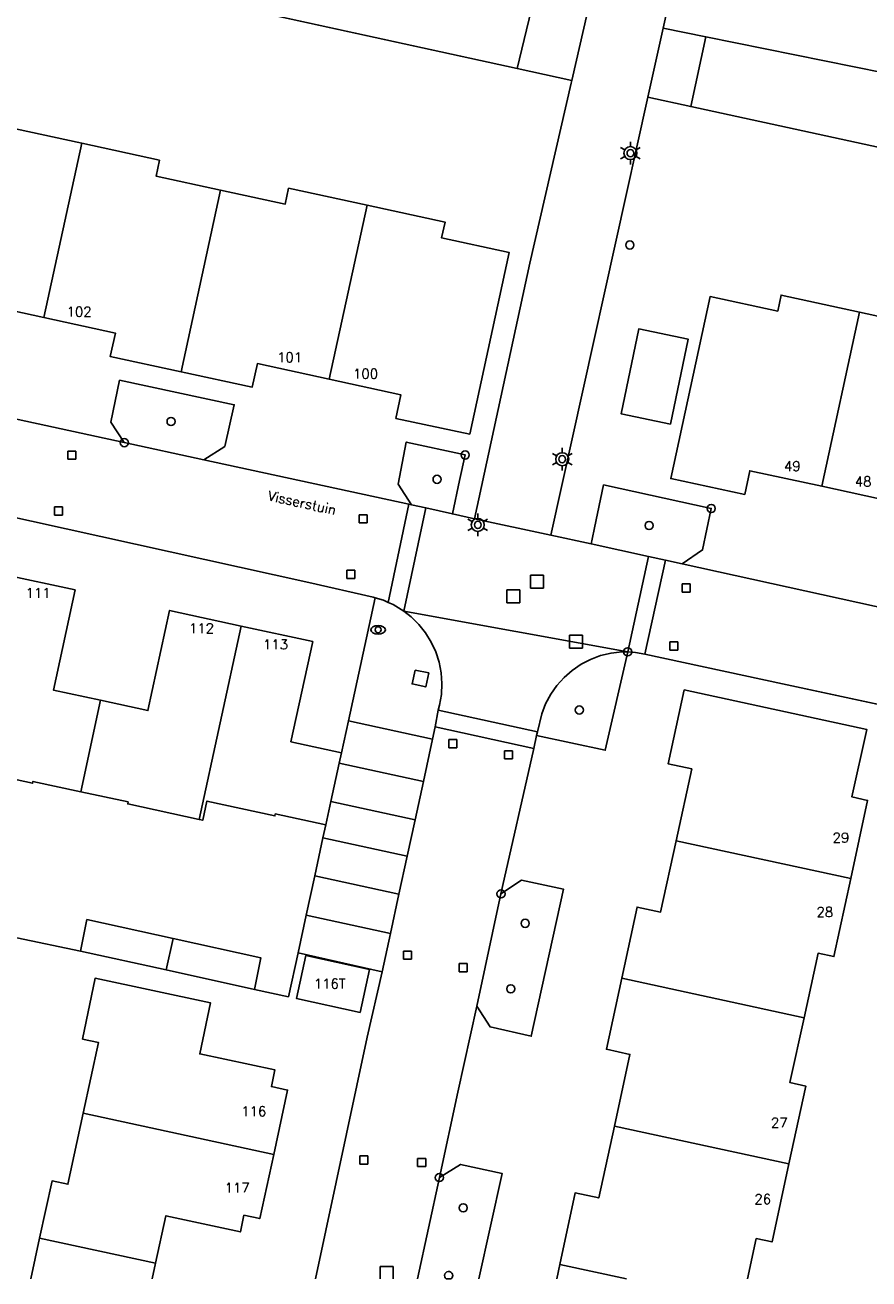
# Model space of a CAD drawing. Header units: metres. Extents: x 108000 to 109000, y 423600 to 424200.
# Tile 36 of 106: x 108457 to 108509, y 423600 to 423677. Entities that reach past the tile are written whole.
import ezdxf

# ---------------------------------------------------------------- set-up
doc = ezdxf.new("R2010")
doc.units = ezdxf.units.M
doc.header["$MEASUREMENT"] = 0
for name, color, linetype in [('Erf', 10, 'Continuous'), ('groenvoorziening', 10, 'Continuous'), ('Huisnummers', 10, 'Continuous'), ('inspectie- _rioolput', 10, 'Continuous'), ('kolk', 10, 'Continuous'), ('lichtmast', 10, 'Continuous'), ('loofbos', 10, 'Continuous'), ('Muur', 10, 'Continuous'), ('onverhard', 10, 'Continuous'), ('Openbare_ruimtenaam', 10, 'Continuous'), ('pand', 10, 'Continuous'), ('rijbaan lokale weg', 10, 'Continuous'), ('vegetatieobject', 10, 'Continuous'), ('Walbescherming', 10, 'Continuous'), ('waterloop_ sloot', 10, 'Continuous'), ('waterstandmeter', 10, 'Continuous'), ('Wegmarkering', 10, 'Continuous'), ('Woonerf', 10, 'Continuous')]:
    doc.layers.add(name, color=color, linetype=linetype)
doc.styles.get("Standard").update_dxf_attribs({"font": 'txt.shx'})

# ---------------------------------------------------------------- blocks, each defined once
blk = doc.blocks.new('138_ACAD_1_FMEBLOCK19')
at = {"layer": 'onverhard', "color": 255}
blk.add_line((-1.262, 2.715), (-2.61, -3.526), dxfattribs=at)
blk.add_lwpolyline([(1.171, -3.526), (2.61, 2.963), (0.043, 3.526), (-1.262, 2.715)], dxfattribs=at)

msp = doc.modelspace()

# ---------------------------------------------------------------- linework, layer by layer
at = {"layer": 'Erf', "color": 52, "true_color": 0xd2d200}
msp.add_line((108456.892, 423621.015), (108460.808, 423620.195), dxfattribs=at)
for points in [[(108540.7, 423710.764), (108533.234, 423712.439), (108532.947, 423711.065), (108516.127, 423714.838), (108505.339, 423717.305), (108500.631, 423694.787), (108498.422, 423684.799), (108496.713, 423677.033), (108499.358, 423676.497), (108513.966, 423673.536), (108529.756, 423670.297), (108530.405, 423670.497), (108531.078, 423670.772), (108531.556, 423671.327), (108531.962, 423671.814), (108532, 423671.86), (108532.134, 423672.203), (108532.248, 423672.495), (108532.477, 423673.176), (108532.652, 423673.821), (108540.7, 423710.764)], [(108450.901, 423654.24), (108463.515, 423651.507), (108462.686, 423652.775), (108463.23, 423655.345), (108470.289, 423653.836), (108469.707, 423651.269), (108468.418, 423650.454), (108481.046, 423647.72), (108481.207, 423647.685), (108480.389, 423648.948), (108480.886, 423651.538), (108484.519, 423650.745), (108484.179, 423649.176), (108483.733, 423647.114), (108485.088, 423646.811), (108488.494, 423662.554), (108491.046, 423673.653), (108491.084, 423673.817), (108487.724, 423674.551), (108435.497, 423685.964)], [(108493.047, 423648.907), (108499.679, 423647.45), (108499.147, 423644.902), (108497.884, 423644.049), (108511.984, 423640.947), (108511.15, 423642.247), (108511.716, 423644.793), (108516.796, 423643.756), (108515.991, 423640.091), (108516.239, 423639.973), (108518.899, 423639.428), (108524.802, 423666.474), (108498.415, 423672.208), (108495.767, 423672.783), (108489.794, 423645.808), (108492.289, 423645.277), (108492.346, 423645.551), (108492.493, 423646.256), (108493.047, 423648.907)], [(108456.047, 423671), (108460.891, 423669.944), (108465.681, 423668.9), (108465.469, 423667.923), (108469.439, 423667.063), (108473.43, 423666.199), (108473.642, 423667.176), (108478.471, 423666.132), (108483.281, 423665.093), (108483.07, 423664.117), (108487.22, 423663.218), (108484.797, 423652.028), (108480.248, 423653.001), (108480.562, 423654.448), (108476.14, 423655.409), (108471.715, 423656.371), (108471.401, 423654.924), (108467.027, 423655.866), (108462.654, 423656.808), (108462.97, 423658.254), (108458.549, 423659.219), (108454.128, 423660.184)], [(108506.486, 423648.82), (108502.057, 423649.775), (108501.743, 423648.319), (108497.191, 423649.294), (108499.611, 423660.497), (108503.778, 423659.609), (108503.987, 423660.589), (108508.825, 423659.535), (108513.63, 423658.488), (108513.428, 423657.493), (108517.577, 423656.584), (108515.138, 423645.409), (108510.587, 423646.412), (108510.901, 423647.868), (108506.486, 423648.82)], [(108498.268, 423657.875), (108497.17, 423652.646), (108494.121, 423653.287), (108495.216, 423658.515), (108498.268, 423657.875)], [(108456.063, 423643.394), (108460.485, 423642.436), (108459.144, 423636.271), (108462.055, 423635.638), (108464.967, 423635.004), (108466.308, 423641.169), (108470.716, 423640.209), (108475.123, 423639.249), (108473.785, 423633.082), (108476.894, 423632.408), (108477.32, 423634.37), (108478.965, 423641.957), (108478.84, 423641.995), (108474.881, 423642.894), (108438.731, 423650.879)], [(108510.366, 423600), (108517.644, 423633.733), (108504.067, 423636.652), (108495.584, 423638.476), (108495.02, 423638.577), (108494.536, 423638.62), (108493.152, 423632.558), (108488.919, 423633.466), (108488.74, 423632.669), (108486.726, 423623.713), (108487.984, 423624.564), (108490.574, 423624.015), (108488.593, 423614.951), (108486.052, 423615.523), (108485.233, 423616.803), (108484.074, 423611.492), (108482.928, 423606.241), (108484.233, 423607.052), (108486.8, 423606.489), (108485.361, 423600)], [(108490.157, 423600), (108490.347, 423600.883), (108491.296, 423605.301), (108492.746, 423604.985), (108493.711, 423609.408), (108494.675, 423613.825), (108493.225, 423614.141), (108494.169, 423618.521), (108495.114, 423622.905), (108496.561, 423622.591), (108497.514, 423626.977), (108498.477, 423631.41), (108497.03, 423631.724), (108498.014, 423636.277), (108509.266, 423633.842), (108508.338, 423629.693), (108509.312, 423629.475), (108508.276, 423624.661), (108507.241, 423619.851), (108506.264, 423620.063), (108505.398, 423616.08), (108504.531, 423612.093), (108505.508, 423611.881), (108504.47, 423607.081), (108503.431, 423602.277), (108502.452, 423602.487), (108501.918, 423600)], [(108474.221, 423620.091), (108474.722, 423622.399), (108475.25, 423624.832), (108475.756, 423627.166), (108475.929, 423627.961), (108472.821, 423628.635), (108472.796, 423628.517), (108468.603, 423629.427), (108468.348, 423628.254), (108468.123, 423628.303), (108463.725, 423629.257), (108463.751, 423629.374), (108460.83, 423630.007), (108457.886, 423630.646), (108457.861, 423630.528), (108453.48, 423631.478)], [(108460.808, 423620.195), (108461.21, 423622.134), (108466.526, 423620.968), (108471.927, 423619.784), (108471.537, 423617.835)], [(108471.537, 423617.835), (108466.103, 423619.03), (108460.808, 423620.195)], [(108471.537, 423617.835), (108473.632, 423617.374), (108474.221, 423620.091)], [(108478.039, 423616.418), (108474.13, 423617.266), (108474.705, 423619.914), (108478.614, 423619.066), (108478.039, 423616.418)], [(108475.306, 423600), (108478.488, 423614.885), (108479.396, 423618.92), (108474.221, 423620.091)], [(108457.751, 423600), (108458.295, 423602.502), (108459.064, 423606.041), (108460.043, 423605.831), (108460.986, 423610.217), (108461.92, 423614.564), (108460.941, 423614.774), (108461.713, 423618.516), (108468.837, 423616.999), (108468.168, 423613.859), (108472.8, 423612.872), (108472.58, 423611.842), (108473.581, 423611.629), (108472.722, 423607.67), (108471.862, 423603.712), (108470.889, 423603.922), (108470.669, 423602.9), (108466.076, 423603.891), (108465.444, 423600.961), (108465.237, 423600)]]:
    msp.add_lwpolyline(points, dxfattribs=at)
at = {"layer": 'groenvoorziening', "color": 3}
msp.add_lwpolyline([(108495.767, 423672.783), (108498.415, 423672.208), (108499.358, 423676.497), (108496.713, 423677.033), (108495.767, 423672.783)], dxfattribs=at)
at = {"layer": 'inspectie- _rioolput', "color": 30}
for p, q in [((108489.344, 423643.34), (108488.544, 423643.34)), ((108488.544, 423643.34), (108488.544, 423642.54)), ((108489.344, 423642.54), (108489.344, 423643.34)), ((108487.895, 423642.444), (108487.095, 423642.444)), ((108487.095, 423642.444), (108487.095, 423641.644)), ((108487.895, 423641.644), (108487.895, 423642.444)), ((108488.544, 423642.54), (108489.344, 423642.54)), ((108487.095, 423641.644), (108487.895, 423641.644)), ((108491.756, 423639.652), (108490.956, 423639.652)), ((108490.956, 423639.652), (108490.956, 423638.852)), ((108491.756, 423638.852), (108491.756, 423639.652)), ((108490.956, 423638.852), (108491.756, 423638.852)), ((108480.075, 423600.761), (108479.275, 423600.761)), ((108479.275, 423600.761), (108479.275, 423600)), ((108480.075, 423600), (108480.075, 423600.761))]:
    msp.add_line(p, q, dxfattribs=at)
at = {"layer": 'kolk', "color": 30, "true_color": 0xf07a00}
for p, q in [((108460.037, 423650.485), (108460.037, 423650.985)), ((108460.037, 423650.985), (108460.537, 423650.985)), ((108460.537, 423650.485), (108460.037, 423650.485)), ((108460.537, 423650.985), (108460.537, 423650.485)), ((108459.212, 423647.044), (108459.212, 423647.544)), ((108459.212, 423647.544), (108459.712, 423647.544)), ((108459.712, 423647.544), (108459.712, 423647.044)), ((108459.712, 423647.044), (108459.212, 423647.044)), ((108477.986, 423646.561), (108477.986, 423647.061)), ((108477.986, 423647.061), (108478.486, 423647.061)), ((108478.486, 423647.061), (108478.486, 423646.561)), ((108478.486, 423646.561), (108477.986, 423646.561)), ((108477.229, 423643.146), (108477.229, 423643.646)), ((108477.229, 423643.646), (108477.729, 423643.646)), ((108477.729, 423643.646), (108477.729, 423643.146)), ((108477.729, 423643.146), (108477.229, 423643.146)), ((108497.888, 423642.303), (108497.888, 423642.803)), ((108497.888, 423642.803), (108498.388, 423642.803)), ((108498.388, 423642.803), (108498.388, 423642.303)), ((108498.388, 423642.303), (108497.888, 423642.303)), ((108497.13, 423638.73), (108497.13, 423639.23)), ((108497.13, 423639.23), (108497.63, 423639.23)), ((108497.63, 423639.23), (108497.63, 423638.73)), ((108497.63, 423638.73), (108497.13, 423638.73)), ((108483.505, 423632.715), (108483.505, 423633.215)), ((108483.505, 423633.215), (108484.005, 423633.215)), ((108484.005, 423632.715), (108483.505, 423632.715)), ((108484.005, 423633.215), (108484.005, 423632.715)), ((108486.936, 423632.027), (108486.936, 423632.527)), ((108486.936, 423632.527), (108487.436, 423632.527)), ((108487.436, 423632.027), (108486.936, 423632.027)), ((108487.436, 423632.527), (108487.436, 423632.027)), ((108480.71, 423619.696), (108480.71, 423620.196)), ((108480.71, 423620.196), (108481.21, 423620.196)), ((108481.21, 423619.696), (108480.71, 423619.696)), ((108481.21, 423620.196), (108481.21, 423619.696)), ((108484.142, 423618.919), (108484.142, 423619.419)), ((108484.142, 423619.419), (108484.642, 423619.419)), ((108484.642, 423618.919), (108484.142, 423618.919)), ((108484.642, 423619.419), (108484.642, 423618.919)), ((108478.024, 423607.077), (108478.024, 423607.577)), ((108478.024, 423607.577), (108478.524, 423607.577)), ((108478.524, 423607.577), (108478.524, 423607.077)), ((108481.587, 423606.917), (108481.587, 423607.417)), ((108481.587, 423607.417), (108482.087, 423607.417)), ((108482.087, 423607.417), (108482.087, 423606.917)), ((108478.524, 423607.077), (108478.024, 423607.077)), ((108482.087, 423606.917), (108481.587, 423606.917))]:
    msp.add_line(p, q, dxfattribs=at)
at = {"layer": 'lichtmast', "color": 1}
for p, q in [((108494.7, 423669.738), (108494.7, 423670.038)), ((108494.094, 423669.688), (108494.354, 423669.538)), ((108494.094, 423668.988), (108494.354, 423669.138)), ((108495.046, 423669.538), (108495.306, 423669.688)), ((108495.046, 423669.138), (108495.306, 423668.988)), ((108494.7, 423668.638), (108494.7, 423668.938)), ((108489.894, 423650.835), (108490.154, 423650.685)), ((108490.5, 423650.885), (108490.5, 423651.185)), ((108490.846, 423650.685), (108491.106, 423650.835)), ((108489.894, 423650.135), (108490.154, 423650.285)), ((108490.5, 423649.785), (108490.5, 423650.085)), ((108490.846, 423650.285), (108491.106, 423650.135)), ((108484.689, 423646.792), (108484.949, 423646.642)), ((108485.295, 423646.842), (108485.295, 423647.142)), ((108485.641, 423646.642), (108485.901, 423646.792)), ((108484.689, 423646.092), (108484.949, 423646.242)), ((108485.295, 423645.742), (108485.295, 423646.042)), ((108485.641, 423646.242), (108485.901, 423646.092))]:
    msp.add_line(p, q, dxfattribs=at)
for centre in [(108494.7, 423669.338), (108490.5, 423650.485), (108485.295, 423646.442)]:
    msp.add_circle(centre, 0.4, dxfattribs=at)
for centre in [(108494.7, 423669.338), (108490.5, 423650.485), (108485.295, 423646.442)]:
    msp.add_ellipse(centre, major_axis=(0.001, 0.226), ratio=0.911522, dxfattribs=at)
at = {"layer": 'loofbos', "color": 94, "true_color": 0x009600}
msp.add_lwpolyline([(108488.783, 423678.975), (108488.294, 423676.93), (108488.15, 423676.328), (108487.724, 423674.551), (108491.084, 423673.817), (108493.703, 423685.205)], dxfattribs=at)
at = {"layer": 'Muur', "color": 12, "true_color": 0xd20000}
for p, q in [((108517.644, 423633.733), (108504.067, 423636.652)), ((108477.32, 423634.37), (108476.894, 423632.408)), ((108475.929, 423627.961), (108475.756, 423627.166)), ((108475.756, 423627.166), (108475.25, 423624.832)), ((108475.25, 423624.832), (108474.722, 423622.399)), ((108474.221, 423620.091), (108474.722, 423622.399))]:
    msp.add_line(p, q, dxfattribs=at)
msp.add_lwpolyline([(108471.537, 423617.835), (108473.632, 423617.374), (108474.221, 423620.091)], dxfattribs=at)
at = {"layer": 'onverhard', "color": 255}
for points in [[(108463.515, 423651.507), (108468.418, 423650.454), (108469.707, 423651.269), (108470.289, 423653.836), (108463.23, 423655.345), (108462.686, 423652.775), (108463.515, 423651.507)], [(108484.519, 423650.745), (108480.886, 423651.538), (108480.389, 423648.948), (108481.207, 423647.685), (108482.096, 423647.484), (108483.733, 423647.114), (108484.179, 423649.176), (108484.519, 423650.745)], [(108499.679, 423647.45), (108493.047, 423648.907), (108492.493, 423646.256), (108492.346, 423645.551), (108492.289, 423645.277), (108495.823, 423644.5), (108496.855, 423644.274), (108497.884, 423644.049), (108499.147, 423644.902), (108499.679, 423647.45)], [(108494.536, 423638.62), (108494.17, 423638.614), (108493.512, 423638.54), (108492.868, 423638.386), (108492.247, 423638.156), (108491.658, 423637.853), (108491.11, 423637.482), (108490.611, 423637.047), (108490.168, 423636.555), (108489.788, 423636.013), (108489.475, 423635.429), (108489.235, 423634.812), (108488.975, 423633.705), (108488.919, 423633.466), (108493.152, 423632.558), (108494.536, 423638.62)], [(108486.726, 423623.713), (108485.233, 423616.803), (108486.052, 423615.523), (108488.593, 423614.951), (108490.574, 423624.015), (108487.984, 423624.564), (108486.726, 423623.713)]]:
    msp.add_lwpolyline(points, dxfattribs=at)
at = {"layer": 'pand', "color": 1}
for p, q in [((108460.891, 423669.944), (108458.549, 423659.219)), ((108469.439, 423667.063), (108467.027, 423655.866)), ((108478.471, 423666.132), (108476.14, 423655.409)), ((108508.825, 423659.535), (108506.486, 423648.82)), ((108470.716, 423640.209), (108468.123, 423628.303)), ((108462.055, 423635.638), (108460.83, 423630.007)), ((108497.514, 423626.977), (108508.276, 423624.661)), ((108466.103, 423619.03), (108466.526, 423620.968)), ((108494.169, 423618.521), (108505.398, 423616.08)), ((108460.986, 423610.217), (108472.722, 423607.67)), ((108493.711, 423609.408), (108504.47, 423607.081)), ((108458.295, 423602.502), (108457.751, 423600)), ((108458.295, 423602.502), (108465.444, 423600.961)), ((108465.237, 423600), (108465.444, 423600.961)), ((108490.347, 423600.883), (108490.157, 423600)), ((108490.347, 423600.883), (108494.461, 423600))]:
    msp.add_line(p, q, dxfattribs=at)
for points in [[(108460.891, 423669.944), (108456.047, 423671), (108455.838, 423670.024), (108451.831, 423670.883)], [(108469.439, 423667.063), (108465.469, 423667.923), (108465.681, 423668.9), (108460.891, 423669.944)], [(108478.471, 423666.132), (108473.642, 423667.176), (108473.43, 423666.199), (108469.439, 423667.063)], [(108476.14, 423655.409), (108480.562, 423654.448), (108480.248, 423653.001), (108484.797, 423652.028), (108487.22, 423663.218), (108483.07, 423664.117), (108483.281, 423665.093), (108478.471, 423666.132)], [(108508.825, 423659.535), (108503.987, 423660.589), (108503.778, 423659.609), (108499.611, 423660.497), (108497.191, 423649.294), (108501.743, 423648.319), (108502.057, 423649.775), (108506.486, 423648.82)], [(108449.431, 423659.677), (108453.812, 423658.738), (108454.128, 423660.184), (108458.549, 423659.219)], [(108458.549, 423659.219), (108462.97, 423658.254), (108462.654, 423656.808), (108467.027, 423655.866)], [(108506.486, 423648.82), (108510.901, 423647.868), (108510.587, 423646.412), (108515.138, 423645.409), (108517.577, 423656.584), (108513.428, 423657.493), (108513.63, 423658.488), (108508.825, 423659.535)], [(108494.121, 423653.287), (108497.17, 423652.646), (108498.268, 423657.875), (108495.216, 423658.515), (108494.121, 423653.287)], [(108467.027, 423655.866), (108471.401, 423654.924), (108471.715, 423656.371), (108476.14, 423655.409)], [(108462.055, 423635.638), (108459.144, 423636.271), (108460.485, 423642.436), (108456.063, 423643.394)], [(108470.716, 423640.209), (108466.308, 423641.169), (108464.967, 423635.004), (108462.055, 423635.638)], [(108468.123, 423628.303), (108468.348, 423628.254), (108468.603, 423629.427), (108472.796, 423628.517), (108472.821, 423628.635), (108475.929, 423627.961), (108476.24, 423629.395), (108476.752, 423631.755), (108476.894, 423632.408), (108473.785, 423633.082), (108475.123, 423639.249), (108470.716, 423640.209)], [(108508.276, 423624.661), (108509.312, 423629.475), (108508.338, 423629.693), (108509.266, 423633.842), (108498.014, 423636.277), (108497.03, 423631.724), (108498.477, 423631.41), (108497.514, 423626.977)], [(108453.48, 423631.478), (108457.861, 423630.528), (108457.886, 423630.646), (108460.83, 423630.007)], [(108460.83, 423630.007), (108463.751, 423629.374), (108463.725, 423629.257), (108468.123, 423628.303)], [(108497.514, 423626.977), (108496.561, 423622.591), (108495.114, 423622.905), (108494.169, 423618.521)], [(108505.398, 423616.08), (108506.264, 423620.063), (108507.241, 423619.851), (108508.276, 423624.661)], [(108466.526, 423620.968), (108461.21, 423622.134), (108460.808, 423620.195), (108466.103, 423619.03)], [(108466.103, 423619.03), (108471.537, 423617.835), (108471.927, 423619.784), (108466.526, 423620.968)], [(108478.039, 423616.418), (108478.614, 423619.066), (108474.705, 423619.914), (108474.13, 423617.266), (108478.039, 423616.418)], [(108472.722, 423607.67), (108473.581, 423611.629), (108472.58, 423611.842), (108472.8, 423612.872), (108468.168, 423613.859), (108468.837, 423616.999), (108461.713, 423618.516), (108460.941, 423614.774), (108461.92, 423614.564), (108460.986, 423610.217)], [(108494.169, 423618.521), (108493.225, 423614.141), (108494.675, 423613.825), (108493.711, 423609.408)], [(108504.47, 423607.081), (108505.508, 423611.881), (108504.531, 423612.093), (108505.398, 423616.08)], [(108460.986, 423610.217), (108460.043, 423605.831), (108459.064, 423606.041), (108458.295, 423602.502)], [(108493.711, 423609.408), (108492.746, 423604.985), (108491.296, 423605.301), (108490.347, 423600.883)], [(108465.444, 423600.961), (108466.076, 423603.891), (108470.669, 423602.9), (108470.889, 423603.922), (108471.862, 423603.712), (108472.722, 423607.67)], [(108501.918, 423600), (108502.452, 423602.487), (108503.431, 423602.277), (108504.47, 423607.081)]]:
    msp.add_lwpolyline(points, dxfattribs=at)
at = {"layer": 'rijbaan lokale weg', "color": 255}
msp.add_lwpolyline([(108500.487, 423718.321), (108500.972, 423718.209), (108496.85, 423699.565), (108496.303, 423697.365), (108493.703, 423685.205), (108491.084, 423673.817), (108491.046, 423673.653), (108488.494, 423662.554), (108485.088, 423646.811), (108489.794, 423645.808), (108495.767, 423672.783), (108496.713, 423677.033), (108498.422, 423684.799), (108500.631, 423694.787), (108505.339, 423717.305), (108516.127, 423714.838)], dxfattribs=at)
at = {"layer": 'vegetatieobject', "color": 3}
msp.add_lwpolyline([(108483.355, 423600), (108483.645, 423600, 0.243248), (108483.75, 423600.204, 1.642875)], format="xyb", close=True, dxfattribs=at)
for centre in [(108494.667, 423663.678), (108466.397, 423652.806), (108463.515, 423651.507), (108484.519, 423650.745), (108482.787, 423649.246), (108499.679, 423647.45), (108495.854, 423646.403), (108494.536, 423638.62), (108491.554, 423635.036), (108486.726, 423623.713), (108488.215, 423621.897), (108487.328, 423617.868), (108482.928, 423606.241), (108484.4, 423604.38)]:
    msp.add_circle(centre, 0.25, dxfattribs=at)
at = {"layer": 'Walbescherming', "color": 255}
msp.add_line((108435.497, 423685.964), (108487.724, 423674.551), dxfattribs=at)
at = {"layer": 'waterloop_ sloot', "color": 5}
for points in [[(108436.591, 423690.596), (108435.497, 423685.964), (108487.724, 423674.551), (108488.15, 423676.328), (108488.294, 423676.93), (108488.783, 423678.975), (108480.314, 423680.739), (108469.43, 423683.243), (108455.698, 423686.471), (108444.724, 423688.995), (108442.152, 423690.011), (108441.295, 423691.423)], [(108531.962, 423671.814), (108531.556, 423671.327), (108531.078, 423670.772), (108530.405, 423670.497), (108529.756, 423670.297), (108513.966, 423673.536), (108499.358, 423676.497), (108498.415, 423672.208), (108524.802, 423666.474)]]:
    msp.add_lwpolyline(points, dxfattribs=at)
at = {"layer": 'waterstandmeter', "color": 2}
msp.add_circle((108479.157, 423639.979), 0.188, dxfattribs=at)
msp.add_ellipse((108479.157, 423639.979), major_axis=(0.45, 0), ratio=0.583333, dxfattribs=at)
at = {"layer": 'Wegmarkering', "color": 255}
msp.add_lwpolyline([(108481.429, 423637.501), (108482.272, 423637.323), (108482.09, 423636.463), (108481.247, 423636.641), (108481.429, 423637.501)], dxfattribs=at)
at = {"layer": 'Woonerf', "color": 52, "true_color": 0xd2d200}
for p, q in [((108481.046, 423647.72), (108479.77, 423641.669)), ((108480.732, 423641.131), (108482.096, 423647.484)), ((108495.823, 423644.5), (108494.536, 423638.62)), ((108496.855, 423644.274), (108495.584, 423638.476)), ((108496.855, 423644.274), (108495.823, 423644.5)), ((108478.965, 423641.957), (108477.32, 423634.37)), ((108480.73, 423641.131), (108480.732, 423641.131)), ((108494.536, 423638.62), (108480.732, 423641.131)), ((108482.86, 423635.033), (108482.661, 423634.002)), ((108482.86, 423635.033), (108488.975, 423633.705)), ((108477.32, 423634.37), (108482.515, 423633.244)), ((108482.661, 423634.002), (108482.515, 423633.244)), ((108488.74, 423632.669), (108482.661, 423634.002)), ((108482.515, 423633.244), (108481.945, 423630.628)), ((108476.752, 423631.755), (108476.24, 423629.395)), ((108476.752, 423631.755), (108481.945, 423630.628)), ((108481.945, 423630.628), (108481.432, 423628.268)), ((108476.24, 423629.395), (108481.432, 423628.268)), ((108481.432, 423628.268), (108480.946, 423626.039)), ((108475.756, 423627.166), (108475.25, 423624.832)), ((108475.756, 423627.166), (108480.946, 423626.039)), ((108480.946, 423626.039), (108480.438, 423623.706)), ((108475.25, 423624.832), (108474.722, 423622.399)), ((108475.25, 423624.832), (108480.438, 423623.706)), ((108480.438, 423623.706), (108479.909, 423621.274)), ((108479.909, 423621.274), (108474.722, 423622.399)), ((108479.909, 423621.274), (108479.396, 423618.92))]:
    msp.add_line(p, q, dxfattribs=at)
for points in [[(108481.046, 423647.72), (108468.418, 423650.454), (108463.515, 423651.507), (108450.901, 423654.24), (108445.977, 423655.34), (108433.182, 423658.065), (108429.341, 423658.872), (108428.151, 423654.12), (108427.457, 423653.619), (108426.445, 423652.784), (108425.658, 423652.051), (108424.841, 423651.18), (108424.085, 423650.257), (108423.391, 423649.285), (108422.765, 423648.269), (108422.208, 423647.213), (108421.722, 423646.122), (108421.145, 423643.531), (108420.843, 423642.175), (108420.525, 423640.69), (108418.918, 423633.186), (108418.618, 423631.679), (108411.811, 423600)], [(108434.4, 423650.605), (108435.883, 423651.024), (108437.731, 423650.953), (108438.731, 423650.879), (108474.881, 423642.894), (108478.84, 423641.995), (108478.965, 423641.957)], [(108482.096, 423647.484), (108481.207, 423647.685), (108481.046, 423647.72)], [(108495.823, 423644.5), (108492.289, 423645.277), (108489.794, 423645.808), (108485.088, 423646.811), (108483.733, 423647.114), (108482.096, 423647.484)], [(108495.584, 423638.476), (108504.067, 423636.652), (108517.644, 423633.733), (108517.943, 423633.669), (108518.154, 423634.657), (108517.488, 423634.802), (108517.579, 423635.166), (108518.225, 423638.19), (108518.252, 423638.399), (108518.271, 423638.545), (108518.972, 423638.397), (108519.162, 423639.374), (108518.899, 423639.428), (108516.239, 423639.973), (108515.991, 423640.091), (108511.984, 423640.947), (108497.884, 423644.049), (108496.855, 423644.274)], [(108479.77, 423641.669), (108479.477, 423641.799), (108478.965, 423641.957)], [(108479.77, 423641.669), (108480.086, 423641.528), (108480.73, 423641.131)], [(108480.73, 423641.131), (108481.185, 423640.779), (108481.66, 423640.311), (108482.075, 423639.79), (108482.425, 423639.222), (108482.704, 423638.617), (108482.909, 423637.983), (108483.036, 423637.329), (108483.084, 423636.664), (108483.052, 423635.999), (108482.941, 423635.342), (108482.86, 423635.033)], [(108488.975, 423633.705), (108489.235, 423634.812), (108489.475, 423635.429), (108489.788, 423636.013), (108490.168, 423636.555), (108490.611, 423637.047), (108491.11, 423637.482), (108491.658, 423637.853), (108492.247, 423638.156), (108492.868, 423638.386), (108493.512, 423638.54), (108494.17, 423638.614), (108494.536, 423638.62)], [(108494.536, 423638.62), (108495.02, 423638.577), (108495.584, 423638.476)], [(108477.32, 423634.37), (108476.894, 423632.408), (108476.752, 423631.755)], [(108488.74, 423632.669), (108488.919, 423633.466), (108488.975, 423633.705)], [(108481.579, 423600), (108482.928, 423606.241), (108484.074, 423611.492), (108485.233, 423616.803), (108486.726, 423623.713), (108488.74, 423632.669)], [(108476.24, 423629.395), (108475.929, 423627.961), (108475.756, 423627.166)], [(108474.722, 423622.399), (108474.221, 423620.091), (108479.396, 423618.92)], [(108479.396, 423618.92), (108478.488, 423614.885), (108475.306, 423600)]]:
    msp.add_lwpolyline(points, dxfattribs=at)

# ---------------------------------------------------------------- block references
at = {"layer": 'onverhard', "color": 255}
msp.add_blockref('138_ACAD_1_FMEBLOCK19', (108484.19, 423603.526), dxfattribs=at)

# ---------------------------------------------------------------- texts
at = {"layer": 'Huisnummers', "color": 255}
for s, p in [('102', (108459.959, 423659.27)), ('101', (108472.931, 423656.463)), ('100', (108477.611, 423655.45)), ('49', (108504.163, 423649.757)), ('48', (108508.527, 423648.812)), ('111', (108457.435, 423641.946)), ('112', (108467.5, 423639.765)), ('113', (108472.064, 423638.777)), ('29', (108507.162, 423626.875)), ('28', (108506.17, 423622.295)), ('116T', (108475.192, 423617.882)), ('116', (108470.72, 423610.023)), ('27', (108503.361, 423609.325)), ('117', (108469.701, 423605.318)), ('26', (108502.34, 423604.614))]:
    msp.add_text(s, height=0.6, dxfattribs=at).set_placement(p)
at = {"layer": 'Openbare_ruimtenaam', "color": 255}
msp.add_text('Visserstuin', height=0.6, rotation=347.7, dxfattribs=at).set_placement((108472.315, 423647.962))

doc.saveas('drawing.dxf')
